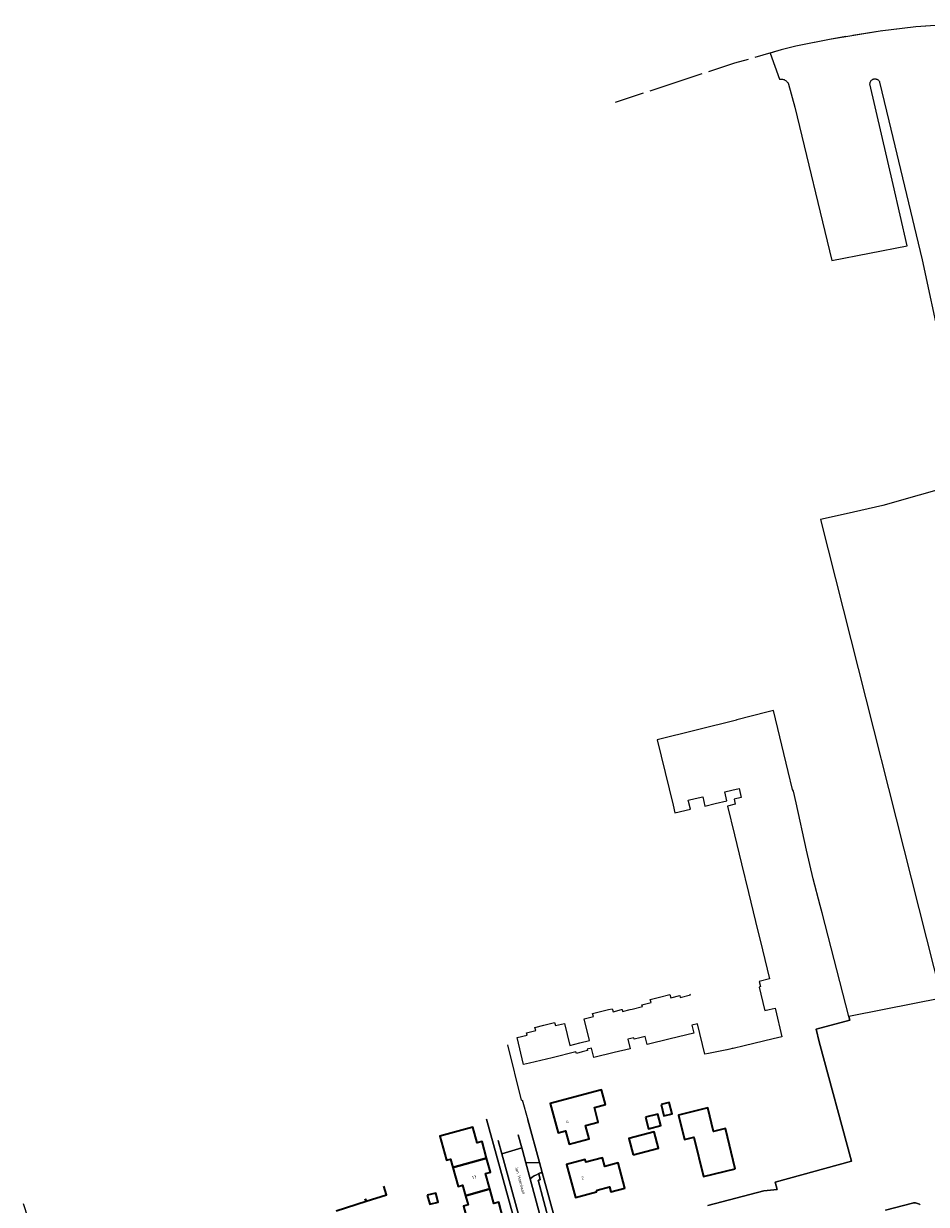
# Model space of a CAD drawing. Header units: metres. Extents: x 125158 to 132124, y 450612 to 454469.
# Tile 30 of 173: x 125220 to 125481, y 451444 to 451786. Entities that reach past the tile are written whole.
import ezdxf
from ezdxf.enums import TextEntityAlignment as Align

# ---------------------------------------------------------------- set-up
doc = ezdxf.new("R2010")
doc.units = ezdxf.units.M
doc.linetypes.add('IE-TERREINAFSCHEIDING', pattern=[10, 8, -2])
for name, color, linetype, lineweight in [('B-XX-GR-BEPLANTING_CULTUUR_HEESTERS-GV', 8, 'Continuous', 18), ('B-XX-GR-BEPLANTING_CULTUUR_VASTE PLANTENVAK-GV', 8, 'Continuous', 18), ('B-XX-IE-TERREINAFSCHEIDING-G', 8, 'IE-TERREINAFSCHEIDING', 18), ('B-XX-OG-BEBOUWING-GV', 8, 'Continuous', 35), ('B-XX-OG-BEBOUWING-T18', 8, 'Continuous', 18), ('B-XX-OG-BEBOUWING_SCHUUR-GV', 8, 'Continuous', 35), ('B-XX-OG-TERREIN_CULTUURSCHEIDING-GV', 8, 'Continuous', 18), ('B-XX-OG-TOPOGRAFIE-T18', 8, 'Continuous', 18), ('B-XX-OG-WATER_SLOOT-GV', 8, 'Continuous', 18), ('B-XX-OG-WEG-GV', 8, 'Continuous', 18)]:
    doc.layers.add(name, color=color, linetype=linetype, lineweight=lineweight)
doc.styles.add('NLCS-ISO-M-T18', font='NLCS-ISO.ttf', dxfattribs={"height": 1.8})

msp = doc.modelspace()

# ---------------------------------------------------------------- linework, layer by layer
at = {"layer": 'B-XX-GR-BEPLANTING_CULTUUR_HEESTERS-GV'}
for points in [[(125368.93, 451452.42), (125369.32, 451450.65)], [(125373.79, 451438.65), (125369.91, 451452.75)], [(125369.32, 451450.65), (125368.77, 451450.49)], [(125368.77, 451450.49), (125372.05, 451438.16)]]:
    msp.add_lwpolyline(points, dxfattribs=at)
msp.add_arc((125372.3, 451444.1), 8.98, 105.4532, 112.0482, dxfattribs=at)
at = {"layer": 'B-XX-GR-BEPLANTING_CULTUUR_VASTE PLANTENVAK-GV'}
for points in [[(125369.12, 451455.62), (125365.7, 451468.04)], [(125362.96, 451463.69), (125364.02, 451459.86)], [(125364.02, 451459.86), (125364.18, 451459.25)], [(125364.18, 451459.25), (125365.18, 451455.56)], [(125365.18, 451455.56), (125369.12, 451455.62)]]:
    msp.add_lwpolyline(points, dxfattribs=at)
at = {"layer": 'B-XX-IE-TERREINAFSCHEIDING-G'}
msp.add_lwpolyline([(125492.48, 451785.93), (125478.23, 451785.02), (125467.84, 451783.79), (125453.18, 451781.37), (125443.4, 451779.4), (125439.21, 451778.29), (125425.68, 451774.46), (125408.69, 451768.87), (125395.4, 451764.53), (125391.04, 451763.08)], dxfattribs=at)
at = {"layer": 'B-XX-OG-BEBOUWING-GV'}
for points in [[(125388.22, 451472.47), (125387.08, 451476.69), (125372.2, 451472.72), (125374.49, 451464.24), (125376.65, 451464.8), (125377.71, 451460.96), (125383.5, 451462.51), (125382.46, 451466.36), (125386.17, 451467.36), (125385.05, 451471.59)], [(125404.35, 451472.43), (125405.2, 451469.14), (125407.55, 451469.75), (125406.7, 451473.04)], [(125425.85, 451453.85), (125423.03, 451465.53), (125419.6, 451464.68), (125417.94, 451471.49), (125409.39, 451469.42), (125411.12, 451462.3), (125413.9, 451462.97), (125416.66, 451451.62)], [(125399.84, 451468.77), (125400.68, 451465.43), (125404.29, 451466.34), (125403.46, 451469.68)], [(125343.99, 451454.19), (125353.8, 451456.95), (125352.5, 451461.72), (125351.08, 451461.34), (125349.82, 451465.92), (125340.22, 451463.32), (125342.14, 451456.3), (125343.32, 451456.63)], [(125347.66, 451446.02), (125354.74, 451447.98), (125353.5, 451452.5), (125354.91, 451452.89), (125353.8, 451456.95), (125343.99, 451454.19), (125345.5, 451448.68), (125346.83, 451449.06)], [(125393.91, 451448.24), (125391.94, 451455.57), (125388.09, 451454.53), (125387.41, 451457.03), (125382.57, 451455.74), (125382.38, 451456.52), (125376.96, 451455.07), (125379.53, 451445.53), (125385.61, 451447.15), (125385.88, 451447.62), (125389.38, 451448.58), (125389.77, 451447.13)], [(125346.9, 451436.03), (125358.64, 451439.29), (125357.31, 451444.15), (125355.9, 451443.76), (125354.74, 451447.98), (125347.66, 451446.02), (125348.4, 451443.33), (125347.07, 451442.96), (125348.71, 451436.98), (125346.79, 451436.45)]]:
    msp.add_lwpolyline(points, close=True, dxfattribs=at)
for points in [[(125318.84, 451444.41), (125324.76, 451446.3), (125323.96, 451448.79)], [(125310.18, 451441.65), (125318.84, 451444.41)], [(125318.84, 451444.41), (125318.61, 451445.14)], [(125318.61, 451445.14), (125318.84, 451444.41)]]:
    msp.add_lwpolyline(points, dxfattribs=at)
at = {"layer": 'B-XX-OG-BEBOUWING_SCHUUR-GV'}
for points in [[(125396.27, 451457.83), (125403.63, 451459.76), (125402.36, 451464.57), (125395.01, 451462.64)], [(125336.61, 451446.15), (125337.3, 451443.52), (125339.78, 451444.17), (125339.09, 451446.8)]]:
    msp.add_lwpolyline(points, close=True, dxfattribs=at)
at = {"layer": 'B-XX-OG-TERREIN_CULTUURSCHEIDING-GV'}
for points in [[(125492.48, 451785.93), (125478.23, 451785.02), (125467.84, 451783.79), (125453.18, 451781.37), (125443.4, 451779.4), (125439.21, 451778.29), (125436.04, 451777.39), (125438.7, 451769.78), (125438.93, 451769.82), (125439.16, 451769.84), (125439.38, 451769.83), (125439.61, 451769.8), (125439.83, 451769.75), (125440.05, 451769.68), (125440.26, 451769.58), (125440.46, 451769.46), (125440.64, 451769.33), (125440.81, 451769.17), (125440.96, 451769), (125441.1, 451768.82), (125441.21, 451768.62), (125441.31, 451768.4), (125443.19, 451761.69), (125453.84, 451717.28), (125475.75, 451721.49), (125471.62, 451739.26), (125464.92, 451768.47), (125464.94, 451768.67), (125464.96, 451768.81), (125465, 451768.95), (125465.06, 451769.09), (125465.13, 451769.21), (125465.21, 451769.33), (125465.3, 451769.45), (125465.4, 451769.55), (125465.52, 451769.64), (125465.64, 451769.72), (125465.77, 451769.79), (125465.9, 451769.84), (125466.04, 451769.88), (125466.18, 451769.91), (125466.33, 451769.92), (125466.47, 451769.91), (125466.62, 451769.89), (125466.76, 451769.86), (125466.9, 451769.82), (125467.03, 451769.76), (125467.15, 451769.68), (125467.27, 451769.6), (125467.38, 451769.5), (125467.48, 451769.39), (125467.56, 451769.28), (125467.64, 451769.15), (125467.71, 451769), (125470.44, 451757.71), (125480.1, 451717.4), (125490.72, 451667.97)], [(125484.31, 451650.62), (125479.17, 451649.19), (125468.69, 451646.2), (125458.07, 451643.73), (125450.62, 451642.11), (125485.69, 451503.31), (125469.03, 451500), (125458.83, 451497.98), (125459.1, 451496.91), (125449.34, 451494.34), (125450.24, 451490.61), (125459.57, 451456.08), (125437.43, 451449.93), (125438.07, 451447.82), (125434.19, 451447.46), (125417.93, 451443.18)], [(125484.31, 451650.62), (125479.17, 451649.19), (125468.69, 451646.2), (125458.07, 451643.73), (125450.62, 451642.11), (125485.69, 451503.31), (125469.03, 451500), (125458.83, 451497.98), (125459.1, 451496.91), (125449.34, 451494.34), (125450.24, 451490.61), (125459.57, 451456.08), (125437.43, 451449.93), (125438.07, 451447.82), (125434.19, 451447.46), (125417.93, 451443.18)], [(125417.93, 451443.18), (125434.19, 451447.46), (125438.07, 451447.82), (125437.43, 451449.93), (125459.57, 451456.08), (125450.24, 451490.61), (125449.34, 451494.34), (125459.1, 451496.91), (125458.83, 451497.98), (125451.09, 451528.05), (125450.53, 451530.15), (125448.48, 451537.89), (125446.53, 451546.25), (125443.53, 451559.97), (125442.71, 451563.37), (125442.44, 451563.84), (125441.18, 451569.03), (125436.92, 451586.77), (125435.06, 451586.21), (125426.32, 451584.04), (125426.23, 451584.02), (125426.26, 451583.92), (125403.24, 451578.2), (125407.85, 451559.23), (125408.39, 451557.04), (125412.87, 451558.07), (125412.29, 451560.35), (125412.2, 451560.72), (125414.26, 451561.19), (125416.44, 451561.69), (125417.06, 451559.03), (125420.04, 451559.73), (125423.44, 451560.53), (125422.81, 451563.17), (125424.89, 451563.65), (125426.99, 451564.13), (125427.63, 451561.51), (125425.52, 451561.02), (125425.88, 451559.54), (125423.64, 451559.02), (125425.65, 451550.72), (125427.7, 451542.31), (125429.73, 451533.96), (125431.77, 451525.56), (125433.78, 451517.28), (125435.82, 451508.88), (125432.85, 451508.12), (125433.2, 451506.65), (125432.79, 451506.54), (125434.38, 451500), (125434.4, 451499.9), (125434.45, 451499.71), (125435.67, 451500), (125437.44, 451500.42), (125437.54, 451500), (125439.4, 451492.09), (125436.88, 451491.5), (125428.45, 451489.51), (125425.26, 451488.75), (125425.01, 451488.69), (125424.34, 451488.53), (125423.57, 451488.34), (125423.46, 451488.32), (125418.64, 451487.39), (125418.16, 451487.3), (125417.09, 451487.06), (125414.93, 451495.85), (125413.29, 451495.45), (125413.85, 451493.13), (125407.02, 451491.47), (125400.34, 451489.84), (125399.77, 451492.16), (125398.25, 451491.79), (125396.56, 451491.37), (125396.46, 451491.8), (125394.72, 451491.38), (125395.38, 451488.64), (125390.81, 451487.53), (125384.87, 451486.08), (125384.2, 451488.82), (125382.92, 451488.51), (125383.03, 451488.08), (125381.49, 451487.71), (125379.81, 451487.3), (125379.69, 451487.71), (125372.82, 451486.04), (125366.19, 451484.44), (125364.51, 451484.03), (125362.62, 451491.9), (125365.55, 451492.6), (125365.39, 451493.29), (125368.04, 451493.94), (125367.81, 451494.81), (125370.38, 451495.44), (125373.51, 451496.21), (125373.72, 451495.34), (125376.37, 451495.96), (125377.92, 451489.61), (125380.85, 451490.32), (125383.66, 451491), (125382.1, 451497.35), (125384.74, 451498.01), (125384.53, 451498.88), (125387.57, 451499.62), (125389.16, 451500), (125390.23, 451500.26), (125390.29, 451500), (125390.44, 451499.39), (125392.92, 451500), (125393.08, 451500.04), (125393.09, 451500), (125393.22, 451499.48), (125395.41, 451500), (125395.99, 451500.14), (125398.96, 451500.85), (125398.82, 451501.41), (125401.46, 451502.07), (125401.25, 451502.92), (125403.9, 451503.57), (125406.95, 451504.33), (125407.16, 451503.45), (125409.81, 451504.09), (125409.95, 451503.54), (125412.86, 451504.25), (125412.81, 451504.44)], [(125359.87, 451489.76), (125363.8, 451473.73), (125364.11, 451473.82), (125365.7, 451468.04), (125369.12, 451455.62), (125369.91, 451452.75), (125373.79, 451438.65)], [(125364.18, 451430.56), (125363.44, 451433.22), (125353.79, 451468.21)], [(125343.99, 451454.19), (125343.32, 451456.63), (125342.14, 451456.3), (125340.22, 451463.32), (125349.82, 451465.92), (125351.08, 451461.34), (125352.5, 451461.72), (125353.8, 451456.95)], [(125353.8, 451456.95), (125354.91, 451452.89), (125353.5, 451452.5), (125354.74, 451447.98)], [(125347.66, 451446.02), (125346.83, 451449.06), (125345.5, 451448.68), (125343.99, 451454.19)], [(125366.43, 451450.89), (125369.92, 451437.93), (125370.45, 451436.02)], [(125373.79, 451438.65), (125372.05, 451438.16), (125368.77, 451450.49), (125369.32, 451450.65), (125368.93, 451452.42)], [(125323.96, 451448.79), (125324.76, 451446.3), (125318.84, 451444.41)], [(125354.74, 451447.98), (125355.9, 451443.76), (125357.31, 451444.15), (125358.64, 451439.29)], [(125318.84, 451444.41), (125310.18, 451441.65)], [(125348.71, 451436.98), (125347.07, 451442.96), (125348.4, 451443.33), (125347.66, 451446.02)], [(125469.46, 451441.85), (125477.23, 451443.89), (125477.54, 451443.93), (125477.83, 451443.93), (125478.13, 451443.91), (125478.42, 451443.86), (125478.7, 451443.78), (125478.97, 451443.67), (125479.24, 451443.53), (125479.48, 451443.37)]]:
    msp.add_lwpolyline(points, dxfattribs=at)
for points in [[(125374.49, 451464.24), (125372.2, 451472.72), (125387.08, 451476.69), (125388.22, 451472.47), (125385.05, 451471.59), (125386.17, 451467.36), (125382.46, 451466.36), (125383.5, 451462.51), (125377.71, 451460.96), (125376.65, 451464.8)], [(125411.12, 451462.3), (125409.39, 451469.42), (125417.94, 451471.49), (125419.6, 451464.68), (125423.03, 451465.53), (125425.85, 451453.85), (125416.66, 451451.62), (125413.9, 451462.97)], [(125379.53, 451445.53), (125376.96, 451455.07), (125382.38, 451456.52), (125382.57, 451455.74), (125387.41, 451457.03), (125388.09, 451454.53), (125391.94, 451455.57), (125393.91, 451448.24), (125389.77, 451447.13), (125389.38, 451448.58), (125385.88, 451447.62), (125385.61, 451447.15)]]:
    msp.add_lwpolyline(points, close=True, dxfattribs=at)
msp.add_arc((125372.26, 451444.19), 8.88, 112.0494, 131.0195, dxfattribs=at)
at = {"layer": 'B-XX-OG-WATER_SLOOT-GV'}
msp.add_lwpolyline([(125479.48, 451443.37), (125479.24, 451443.53), (125478.97, 451443.67), (125478.7, 451443.78), (125478.42, 451443.86), (125478.13, 451443.91), (125477.83, 451443.93), (125477.54, 451443.93), (125477.23, 451443.89), (125469.46, 451441.85)], dxfattribs=at)
at = {"layer": 'B-XX-OG-WEG-GV'}
for points in [[(125353.79, 451468.21), (125363.44, 451433.22), (125364.18, 451430.56)], [(125358.19, 451458.19), (125357.12, 451462.07)], [(125357.12, 451462.07), (125358.19, 451458.19)], [(125364.02, 451459.86), (125362.96, 451463.69)], [(125364.02, 451459.86), (125358.19, 451458.19)], [(125358.19, 451458.19), (125364.02, 451459.86)], [(125358.19, 451458.19), (125365.35, 451432.16), (125370.86, 451412.37)], [(125370.86, 451412.37), (125365.35, 451432.16), (125358.19, 451458.19)], [(125364.18, 451459.25), (125364.02, 451459.86)], [(125365.18, 451455.56), (125364.18, 451459.25)], [(125369.12, 451455.62), (125365.18, 451455.56)], [(125366.43, 451450.89), (125365.18, 451455.56)], [(125365.18, 451455.56), (125366.43, 451450.89)], [(125369.91, 451452.75), (125369.12, 451455.62)], [(125370.45, 451436.02), (125369.92, 451437.93), (125366.43, 451450.89)], [(125260.21, 451317.24), (125260.08, 451317.66), (125255.1, 451333.14), (125225.97, 451423.74), (125219.58, 451443.63)]]:
    msp.add_lwpolyline(points, dxfattribs=at)
at = {"layer": 'B-XX-OG-WEG-GV', "extrusion": (0, 0, -1)}
for centre, radius, start, end in [((-125372.26, 451444.19), 8.88, 48.9805, 67.9506), ((-125372.3, 451444.1), 8.98, 67.9518, 74.5468)]:
    msp.add_arc(centre, radius, start, end, dxfattribs=at)

# ---------------------------------------------------------------- texts
at = {"layer": 'B-XX-OG-BEBOUWING-T18', "style": 'NLCS-ISO-M-T18'}
for s, rotation, p in [('4', 15.1, (125377.25, 451467.45)), ('17', 15.4, (125350.19, 451451.33)), ('2', 15.1, (125381.63, 451451.2))]:
    msp.add_text(s, height=0.9, rotation=rotation, dxfattribs=at).set_placement(p, align=Align.MIDDLE_CENTER)
at = {"layer": 'B-XX-OG-TOPOGRAFIE-T18', "style": 'NLCS-ISO-M-T18'}
msp.add_text('Jan Hoenlaan', height=0.9, rotation=285.4, dxfattribs=at).set_placement((125363.54, 451450.47), align=Align.MIDDLE_CENTER)

doc.saveas('drawing.dxf')
